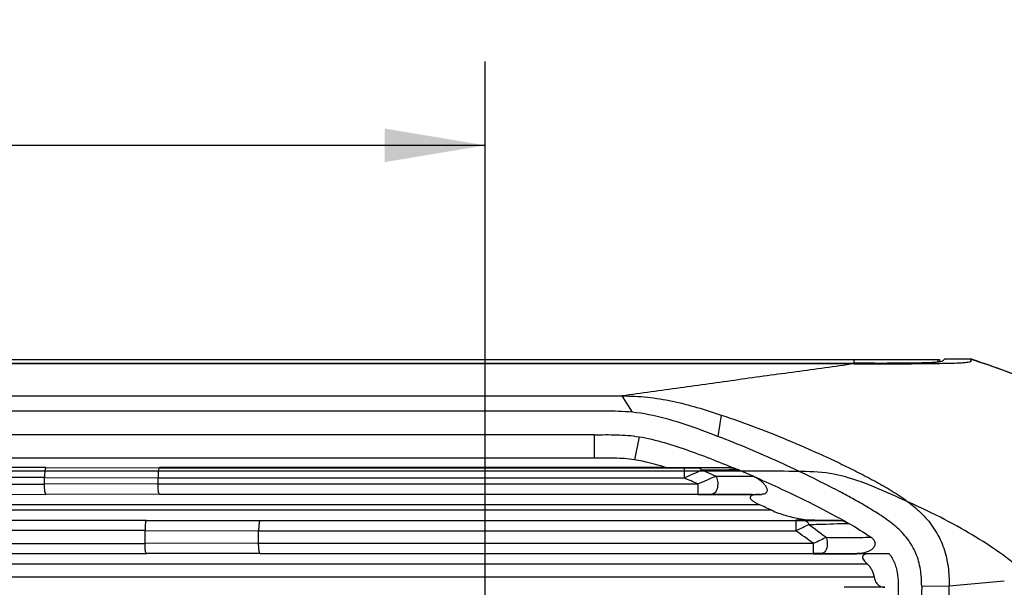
# Model space of a CAD drawing. Header units: millimetres. Extents: x 53 to 279, y 85 to 259.
# Tile 8 of 14: x 173 to 202, y 104 to 121. Entities that reach past the tile are written whole.
import ezdxf
from ezdxf.enums import TextEntityAlignment as Align

# ---------------------------------------------------------------- set-up
doc = ezdxf.new("R2010")
doc.units = ezdxf.units.MM
doc.header["$LTSCALE"] = 23.1
doc.layers.get('0').update_dxf_attribs({"linetype": 'CONTINUOUS'})
for name, color, linetype in [('00_COMPONENTS', 7, 'CONTINUOUS'), ('20_ALL_FEATURES', 7, 'CONTINUOUS'), ('51__DRAFT_DIMS', 7, 'CONTINUOUS')]:
    doc.layers.add(name, color=color, linetype=linetype)
doc.styles.get("Standard").update_dxf_attribs({"font": 'simfang.ttf'})
doc.dimstyles.new('DIMSTYLE_3', dxfattribs={"dimtxt": 3, "dimasz": 3, "dimexe": 2.5, "dimexo": 0.5, "dimgap": 0.75, "dimtad": 1, "dimdsep": 46, "dimtxsty": 'STANDARD', "dimblk": '_FILLED', "dimblk1": '_FILLED', "dimblk2": '_FILLED', "dimcen": 0.09, "dimclrt": 3, "dimazin": 2, "dimtp": 0.3, "dimtm": 0.3, "dimtfac": 1, "dimtofl": 0, "dimtmove": 0, "dimatfit": 3, "dimldrblk": '_FILLED', "dimfxl": 1, "dimtolj": 1, "dimarcsym": 0})

# ---------------------------------------------------------------- blocks, each defined once
blk = doc.blocks.new('_FILLED')
at = {"color": 0, "linetype": 'ByBlock'}
blk.add_solid([(0, 0), (-1, 0.1667), (-1, -0.1667)], dxfattribs=at)
blk = doc.blocks.new('*D8')
at = {"layer": '51__DRAFT_DIMS', "color": 4}
for p, q in [((141.485, 98.377), (141.485, 119.757)), ((186.485, 98.377), (186.485, 119.757)), ((141.485, 117.257), (163.985, 117.257)), ((186.485, 117.257), (163.985, 117.257))]:
    blk.add_line(p, q, dxfattribs=at)
at = {"layer": '51__DRAFT_DIMS', "color": 4, "xscale": 3, "yscale": 3, "zscale": 3, "rotation": 180}
blk.add_blockref('_FILLED', (141.485, 117.257), dxfattribs=at)
at = {"layer": '51__DRAFT_DIMS', "color": 4, "xscale": 3, "yscale": 3, "zscale": 3}
blk.add_blockref('_FILLED', (186.485, 117.257), dxfattribs=at)
at = {"layer": '51__DRAFT_DIMS', "color": 3}
blk.add_text('45', height=3, dxfattribs=at).set_placement((163.985, 118.007), align=Align.CENTER)

msp = doc.modelspace()

# ---------------------------------------------------------------- linework, layer by layer
at = {"layer": '00_COMPONENTS', "color": 7}
for p, q in [((127.933, 110.862), (200.038, 110.862)), ((200.038, 110.862), (200.038, 110.8)), ((200.135, 110.83), (200.191, 110.88)), ((201.009, 110.88), (200.191, 110.88)), ((200.985, 110.88), (200.985, 110.867)), ((130.477, 110.761), (197.493, 110.761)), ((197.491, 110.739), (130.479, 110.739))]:
    msp.add_line(p, q, dxfattribs=at)
at = {"layer": '00_COMPONENTS', "color": 4}
for p, q in [((197.493, 110.761), (197.493, 110.862)), ((199.985, 110.862), (199.985, 110.794))]:
    msp.add_line(p, q, dxfattribs=at)
at = {"layer": '00_COMPONENTS'}
for p, q in [((137.406, 109.779), (190.566, 109.779)), ((190.876, 109.292), (190.565, 109.779)), ((193.524, 109.21), (193.426, 108.571)), ((189.738, 108.623), (138.24, 108.623)), ((189.738, 108.623), (189.738, 107.923)), ((191.074, 108.561), (190.936, 107.874)), ((189.737, 107.923), (138.241, 107.923)), ((173.375, 107.641), (154.6, 107.64)), ((173.375, 107.641), (176.763, 107.632)), ((191.866, 107.645), (176.763, 107.644)), ((176.763, 107.632), (192.419, 107.633)), ((191.866, 107.645), (192.265, 107.644)), ((192.265, 107.644), (192.469, 107.643)), ((192.419, 107.633), (192.419, 107.333)), ((192.469, 107.643), (193.769, 107.639)), ((192.844, 107.634), (193.769, 107.639)), ((192.949, 107.57), (193.36, 107.386)), ((173.332, 107.341), (154.643, 107.34)), ((173.332, 107.143), (173.332, 107.341)), ((173.332, 107.341), (176.72, 107.332)), ((176.72, 107.332), (192.419, 107.333)), ((176.72, 107.152), (176.72, 107.332)), ((154.643, 107.144), (173.332, 107.143)), ((176.72, 107.152), (173.332, 107.143)), ((176.72, 107.152), (192.83, 107.152)), ((192.83, 107.152), (192.83, 106.852)), ((154.6, 106.844), (173.375, 106.843)), ((176.763, 106.852), (173.375, 106.843)), ((176.763, 106.852), (192.83, 106.852)), ((192.83, 106.842), (194.692, 106.842)), ((193.255, 106.851), (194.456, 106.844)), ((194.456, 106.844), (194.73, 106.842)), ((194.692, 106.842), (194.73, 106.842)), ((195.031, 106.368), (132.945, 106.368)), ((133.326, 106.543), (194.653, 106.542)), ((196.314, 106.068), (195.747, 106.068)), ((197.046, 106.065), (196.314, 106.068)), ((176.375, 106.067), (151.6, 106.067)), ((176.375, 106.067), (179.764, 106.058)), ((179.764, 106.058), (195.747, 106.058)), ((195.747, 106.058), (195.747, 105.758)), ((196.008, 106.059), (197.046, 106.065)), ((176.332, 105.767), (151.643, 105.767)), ((176.332, 105.767), (179.721, 105.758)), ((176.332, 105.373), (176.332, 105.767)), ((179.721, 105.758), (195.747, 105.758)), ((179.721, 105.382), (179.721, 105.758)), ((151.643, 105.373), (176.332, 105.373)), ((179.721, 105.382), (176.332, 105.373)), ((179.721, 105.382), (196.273, 105.382)), ((196.273, 105.382), (196.273, 105.082)), ((151.6, 105.073), (176.375, 105.073)), ((179.764, 105.082), (176.375, 105.073)), ((179.764, 105.082), (196.273, 105.082)), ((196.273, 105.072), (197.574, 105.072)), ((196.53, 105.081), (197.574, 105.076)), ((197.574, 105.076), (198.536, 105.076)), ((130.101, 104.772), (197.877, 104.772)), ((198.091, 104.369), (129.887, 104.369)), ((198.405, 104.069), (197.195, 104.069)), ((199.507, 104.106), (200.327, 104.114)), ((200.327, 104.114), (201.973, 104.259))]:
    msp.add_line(p, q, dxfattribs=at)
for centre, radius, start, end in [((180.797, 75.884), 34.344, 66.5039, 67.3615), ((112.612, -74.33), 198.42, 66.15367, 66.28338), ((179.413, 73.058), 36.789, 64.8786, 65.5261), ((195.755, 158.728), 52.67, 269.992, 270.2751), ((276.091, 213.573), 134.074, 233.39375, 233.66982), ((117.359, -4.394), 135.197, 54.28888, 54.56293), ((196.28, 51.853), 53.228, 89.7315, 90.0072)]:
    msp.add_arc(centre, radius, start, end, dxfattribs=at)
at = {"layer": '00_COMPONENTS', "color": 7}
for points, knots in [([(197.491, 110.739), (197.797, 110.738), (198.406, 110.739), (199.29, 110.741), (200.052, 110.749), (200.561, 110.762), (200.821, 110.78), (200.912, 110.791), (200.957, 110.803), (200.98, 110.815), (200.982, 110.831), (200.976, 110.847), (200.979, 110.86), (200.983, 110.867)], [0, 0, 0, 0, 0.258946, 0.515177, 0.748067, 0.903929, 0.945833, 0.969158, 0.980625, 0.986164, 0.989594, 0.993079, 1, 1, 1, 1]), ([(198.109, 110.761), (198.436, 110.762), (198.904, 110.763), (199.475, 110.771), (199.72, 110.779), (199.823, 110.783)], [0, 0, 0, 0, 0.571526, 0.819948, 1, 1, 1, 1]), ([(199.823, 110.783), (199.873, 110.786), (199.953, 110.79), (200.048, 110.8), (200.099, 110.81), (200.121, 110.819), (200.128, 110.824)], [0, 0, 0, 0, 0.490485, 0.774279, 0.922655, 1, 1, 1, 1]), ([(208.954, 107.031), (208.632, 107.213), (208.018, 107.626), (207.061, 108.186), (206.086, 108.714), (205.096, 109.213), (204.091, 109.681), (203.071, 110.118), (202.037, 110.518), (201.337, 110.754), (200.985, 110.866)], [0, 0, 0, 0, 0.124992, 0.249989, 0.37499, 0.499993, 0.624995, 0.749998, 0.875, 1, 1, 1, 1]), ([(201.009, 110.88), (201.685, 110.647), (203.029, 110.152), (204.671, 109.44), (205.793, 108.884), (206.427, 108.552), (206.898, 108.295), (207.365, 108.031), (207.831, 107.766), (208.293, 107.492), (208.592, 107.295), (208.744, 107.201)], [0, 0, 0, 0, 0.249988, 0.499963, 0.624966, 0.687469, 0.749968, 0.812469, 0.874974, 0.937477, 1, 1, 1, 1])]:
    msp.add_open_spline(points, degree=3, knots=knots, dxfattribs=at)
for points in [[(200.128, 110.824), (200.13, 110.826), (200.133, 110.828), (200.135, 110.83)], [(198.109, 110.761), (197.904, 110.761), (197.699, 110.761), (197.493, 110.761)]]:
    msp.add_open_spline(points, degree=3, dxfattribs=at)
at = {"layer": '00_COMPONENTS', "color": 4}
msp.add_open_spline([(197.491, 110.739), (196.915, 110.653), (196.049, 110.537), (194.894, 110.38), (193.74, 110.22), (192.297, 110.018), (191.143, 109.859), (190.566, 109.78)], degree=3, knots=[0, 0, 0, 0, 0.249852, 0.375109, 0.500135, 0.749886, 1, 1, 1, 1], dxfattribs=at)
at = {"layer": '00_COMPONENTS'}
for points, knots in [([(190.566, 109.78), (190.818, 109.779), (191.323, 109.755), (192.071, 109.634), (192.804, 109.444), (193.285, 109.289), (193.524, 109.21)], [0, 0, 0, 0, 0.250033, 0.500009, 0.750043, 1, 1, 1, 1]), ([(190.876, 109.292), (190.601, 109.32), (190.047, 109.325), (189.219, 109.323), (188.389, 109.323), (187.56, 109.323), (186.731, 109.324), (185.625, 109.324), (184.244, 109.323), (182.585, 109.323), (180.927, 109.323), (179.269, 109.323), (177.057, 109.323), (174.294, 109.323), (170.977, 109.323), (167.66, 109.323), (164.343, 109.323), (161.027, 109.323), (156.605, 109.323), (151.077, 109.323), (144.443, 109.323), (140.021, 109.323), (137.81, 109.323)], [0, 0, 0, 0, 0.01562, 0.031244, 0.046867, 0.062492, 0.078118, 0.093744, 0.124995, 0.156245, 0.187495, 0.218745, 0.249994, 0.312494, 0.374994, 0.437495, 0.499997, 0.562498, 0.624998, 0.749999, 0.875, 1, 1, 1, 1]), ([(193.426, 108.571), (193.219, 108.65), (192.394, 108.963), (191.535, 109.225), (190.876, 109.292)], [0, 0, 0, 0, 0.250488, 1, 1, 1, 1]), ([(193.524, 109.21), (193.882, 109.09), (194.595, 108.838), (195.645, 108.413), (196.509, 108.031), (197.193, 107.709), (197.7, 107.457), (198.201, 107.191), (198.692, 106.909), (199.161, 106.587), (199.517, 106.272), (199.765, 105.985), (199.981, 105.672), (200.144, 105.326), (200.249, 104.961), (200.315, 104.588), (200.328, 104.303), (200.327, 104.114)], [0, 0, 0, 0, 0.124862, 0.249719, 0.374583, 0.437012, 0.499441, 0.561882, 0.624328, 0.686848, 0.749522, 0.780804, 0.812118, 0.874827, 0.906174, 0.93746, 1, 1, 1, 1]), ([(189.739, 108.623), (189.962, 108.622), (190.408, 108.631), (190.854, 108.597), (191.074, 108.561)], [0, 0, 0, 0, 0.500115, 1, 1, 1, 1]), ([(191.074, 108.561), (191.329, 108.52), (191.834, 108.397), (192.57, 108.149), (193.297, 107.876), (193.777, 107.681), (194.017, 107.583)], [0, 0, 0, 0, 0.249718, 0.499854, 0.749888, 1, 1, 1, 1]), ([(199.507, 104.106), (199.505, 104.272), (199.491, 104.522), (199.421, 104.848), (199.339, 105.083), (199.228, 105.307), (199.043, 105.583), (198.753, 105.885), (198.349, 106.179), (197.926, 106.442), (197.494, 106.691), (196.909, 107.005), (196.168, 107.38), (195.266, 107.806), (194.353, 108.206), (193.736, 108.453), (193.426, 108.571)], [0, 0, 0, 0, 0.062478, 0.093687, 0.124945, 0.156202, 0.187416, 0.249845, 0.312305, 0.374847, 0.437351, 0.499863, 0.624897, 0.749942, 0.874977, 1, 1, 1, 1]), ([(190.936, 107.874), (190.738, 107.905), (190.337, 107.93), (189.937, 107.922), (189.737, 107.923)], [0, 0, 0, 0, 0.499833, 1, 1, 1, 1]), ([(173.375, 107.641), (173.371, 107.641), (173.364, 107.632), (173.353, 107.603), (173.342, 107.542), (173.334, 107.45), (173.332, 107.379), (173.332, 107.341)], [0, 0, 0, 0, 0.033678, 0.095384, 0.310831, 0.62742, 1, 1, 1, 1]), ([(176.763, 107.632), (176.76, 107.632), (176.752, 107.624), (176.741, 107.595), (176.73, 107.534), (176.722, 107.441), (176.72, 107.371), (176.72, 107.332)], [0, 0, 0, 0, 0.033678, 0.095381, 0.310832, 0.627413, 1, 1, 1, 1]), ([(192.419, 107.633), (192.456, 107.633), (192.597, 107.633), (192.739, 107.633), (192.844, 107.634)], [0, 0, 0, 0, 0.259599, 1, 1, 1, 1]), ([(192.419, 107.333), (192.515, 107.377), (192.693, 107.454), (192.869, 107.534), (192.949, 107.57)], [0, 0, 0, 0, 0.54845, 1, 1, 1, 1]), ([(192.844, 107.634), (192.864, 107.633), (192.906, 107.619), (192.935, 107.588), (192.949, 107.57)], [0, 0, 0, 0, 0.458819, 1, 1, 1, 1]), ([(193.769, 107.639), (193.79, 107.639), (193.875, 107.632), (193.958, 107.606), (194.018, 107.582)], [0, 0, 0, 0, 0.244028, 1, 1, 1, 1]), ([(192.83, 107.152), (192.926, 107.195), (193.103, 107.272), (193.279, 107.351), (193.36, 107.386)], [0, 0, 0, 0, 0.547012, 1, 1, 1, 1]), ([(193.36, 107.386), (193.39, 107.342), (193.417, 107.258), (193.424, 107.144), (193.415, 107.055), (193.392, 106.974), (193.357, 106.908), (193.311, 106.863), (193.273, 106.851), (193.255, 106.851)], [0, 0, 0, 0, 0.260757, 0.408954, 0.556498, 0.694128, 0.81445, 0.914838, 1, 1, 1, 1]), ([(193.36, 107.386), (193.454, 107.385), (193.829, 107.383), (194.204, 107.383), (194.486, 107.382)], [0, 0, 0, 0, 0.25048, 1, 1, 1, 1]), ([(194.487, 107.382), (194.523, 107.366), (194.593, 107.331), (194.689, 107.265), (194.774, 107.19), (194.842, 107.107), (194.889, 107.019), (194.897, 106.938), (194.867, 106.885), (194.829, 106.859), (194.782, 106.845), (194.748, 106.842), (194.73, 106.842)], [0, 0, 0, 0, 0.141623, 0.281665, 0.418224, 0.54864, 0.66872, 0.773848, 0.824116, 0.877472, 0.936335, 1, 1, 1, 1]), ([(194.49, 107.382), (194.732, 107.274), (195.694, 106.839), (196.642, 106.37), (197.329, 105.977)], [0, 0, 0, 0, 0.250873, 1, 1, 1, 1]), ([(173.375, 106.843), (173.371, 106.843), (173.364, 106.852), (173.353, 106.881), (173.342, 106.942), (173.334, 107.034), (173.332, 107.105), (173.332, 107.143)], [0, 0, 0, 0, 0.03368, 0.095382, 0.310817, 0.627399, 1, 1, 1, 1]), ([(176.763, 106.852), (176.76, 106.852), (176.752, 106.86), (176.741, 106.89), (176.73, 106.951), (176.722, 107.043), (176.72, 107.114), (176.72, 107.152)], [0, 0, 0, 0, 0.033678, 0.095384, 0.310831, 0.62742, 1, 1, 1, 1]), ([(192.83, 106.852), (192.866, 106.852), (193.008, 106.851), (193.15, 106.851), (193.255, 106.851)], [0, 0, 0, 0, 0.259235, 1, 1, 1, 1]), ([(194.692, 106.842), (194.663, 106.842), (194.605, 106.84), (194.534, 106.833), (194.48, 106.822), (194.443, 106.809), (194.41, 106.793), (194.386, 106.763), (194.39, 106.723), (194.415, 106.69), (194.448, 106.66), (194.498, 106.623), (194.567, 106.583), (194.624, 106.555), (194.653, 106.542)], [0, 0, 0, 0, 0.128071, 0.252483, 0.312442, 0.369954, 0.42404, 0.473345, 0.52457, 0.585932, 0.652207, 0.720653, 0.859878, 1, 1, 1, 1]), ([(195.031, 106.368), (195.161, 106.307), (195.43, 106.213), (195.707, 106.146), (195.845, 106.119)], [0, 0, 0, 0, 0.504481, 1, 1, 1, 1]), ([(195.845, 106.119), (195.923, 106.105), (196.079, 106.08), (196.236, 106.068), (196.314, 106.068)], [0, 0, 0, 0, 0.506949, 1, 1, 1, 1]), ([(176.375, 106.067), (176.371, 106.066), (176.364, 106.058), (176.353, 106.029), (176.342, 105.968), (176.334, 105.876), (176.332, 105.805), (176.332, 105.767)], [0, 0, 0, 0, 0.033678, 0.095384, 0.310831, 0.62742, 1, 1, 1, 1]), ([(179.764, 106.058), (179.76, 106.058), (179.753, 106.049), (179.742, 106.02), (179.731, 105.959), (179.723, 105.867), (179.721, 105.796), (179.721, 105.758)], [0, 0, 0, 0, 0.033678, 0.095381, 0.310832, 0.627413, 1, 1, 1, 1]), ([(195.747, 105.758), (195.818, 105.791), (195.949, 105.853), (196.079, 105.915), (196.139, 105.943)], [0, 0, 0, 0, 0.540041, 1, 1, 1, 1]), ([(196.008, 106.059), (196.034, 106.058), (196.094, 106.028), (196.126, 105.975), (196.14, 105.943)], [0, 0, 0, 0, 0.435457, 1, 1, 1, 1]), ([(196.14, 105.943), (196.239, 105.945), (196.636, 105.954), (197.032, 105.972), (197.329, 105.977)], [0, 0, 0, 0, 0.251066, 1, 1, 1, 1]), ([(197.046, 106.065), (197.095, 106.064), (197.194, 106.044), (197.285, 106.002), (197.329, 105.977)], [0, 0, 0, 0, 0.488093, 1, 1, 1, 1]), ([(196.273, 105.382), (196.342, 105.414), (196.471, 105.474), (196.599, 105.535), (196.659, 105.562)], [0, 0, 0, 0, 0.537841, 1, 1, 1, 1]), ([(196.66, 105.561), (196.679, 105.512), (196.693, 105.432), (196.69, 105.327), (196.676, 105.249), (196.652, 105.182), (196.618, 105.128), (196.577, 105.091), (196.545, 105.081), (196.53, 105.081)], [0, 0, 0, 0, 0.282143, 0.431644, 0.575864, 0.707701, 0.821958, 0.9177, 1, 1, 1, 1]), ([(196.661, 105.561), (196.885, 105.557), (197.33, 105.554), (197.775, 105.558), (197.995, 105.564)], [0, 0, 0, 0, 0.504317, 1, 1, 1, 1]), ([(197.995, 105.564), (198.026, 105.543), (198.069, 105.504), (198.106, 105.437), (198.117, 105.38), (198.11, 105.323), (198.077, 105.253), (198.008, 105.186), (197.907, 105.133), (197.763, 105.087), (197.649, 105.076), (197.574, 105.076)], [0, 0, 0, 0, 0.124766, 0.18754, 0.250242, 0.313179, 0.375822, 0.500769, 0.625663, 0.750592, 1, 1, 1, 1]), ([(176.375, 105.073), (176.371, 105.073), (176.364, 105.082), (176.353, 105.111), (176.342, 105.172), (176.334, 105.264), (176.332, 105.335), (176.332, 105.373)], [0, 0, 0, 0, 0.03368, 0.095382, 0.310817, 0.627399, 1, 1, 1, 1]), ([(179.764, 105.082), (179.76, 105.082), (179.753, 105.09), (179.742, 105.119), (179.731, 105.181), (179.723, 105.273), (179.721, 105.344), (179.721, 105.382)], [0, 0, 0, 0, 0.033678, 0.095384, 0.310831, 0.62742, 1, 1, 1, 1]), ([(197.95, 105.072), (197.929, 105.072), (197.889, 105.07), (197.831, 105.06), (197.779, 105.04), (197.739, 104.999), (197.742, 104.936), (197.777, 104.879), (197.823, 104.824), (197.859, 104.789), (197.877, 104.772)], [0, 0, 0, 0, 0.123781, 0.241974, 0.352076, 0.454216, 0.566409, 0.702599, 0.849716, 1, 1, 1, 1]), ([(198.536, 105.076), (198.605, 104.986), (198.689, 104.837), (198.756, 104.622), (198.787, 104.455), (198.802, 104.287), (198.809, 104.118), (198.808, 103.949), (198.808, 103.837), (198.812, 103.781)], [0, 0, 0, 0, 0.24982, 0.374983, 0.500036, 0.625055, 0.750042, 0.875052, 1, 1, 1, 1]), ([(197.877, 104.772), (197.905, 104.745), (197.958, 104.689), (198.043, 104.559), (198.079, 104.445), (198.091, 104.369)], [0, 0, 0, 0, 0.250445, 0.500787, 1, 1, 1, 1]), ([(198.091, 104.369), (198.098, 104.323), (198.124, 104.238), (198.202, 104.139), (198.3, 104.082), (198.371, 104.069), (198.405, 104.069)], [0, 0, 0, 0, 0.294159, 0.55276, 0.783188, 1, 1, 1, 1]), ([(199.507, 104.106), (199.503, 103.068), (199.517, 100.992), (199.502, 97.878), (199.518, 94.763), (199.503, 92.687), (199.507, 91.649)], [0, 0, 0, 0, 0.250002, 0.499999, 0.75, 1, 1, 1, 1]), ([(200.327, 91.641), (200.327, 92.68), (200.334, 94.759), (200.323, 97.877), (200.336, 100.995), (200.323, 103.074), (200.327, 104.114)], [0, 0, 0, 0, 0.249996, 0.500001, 0.750006, 1, 1, 1, 1])]:
    msp.add_open_spline(points, degree=3, knots=knots, dxfattribs=at)
for points in [[(191.866, 107.645), (191.562, 107.743), (191.252, 107.825), (190.936, 107.874)], [(192.949, 107.57), (193.305, 107.574), (193.661, 107.579), (194.017, 107.582)], [(197.329, 105.977), (197.556, 105.847), (197.78, 105.713), (197.995, 105.564)]]:
    msp.add_open_spline(points, degree=3, dxfattribs=at)
at = {"layer": '20_ALL_FEATURES'}
msp.add_line((194.59, 107.53), (133.38, 107.53), dxfattribs=at)
msp.add_open_spline([(203.839, 99.773), (203.836, 100.091), (203.821, 100.702), (203.789, 101.577), (203.712, 102.359), (203.592, 103.061), (203.292, 103.673), (202.859, 104.24), (202.276, 104.797), (201.53, 105.322), (200.66, 105.851), (199.669, 106.368), (198.622, 106.832), (197.629, 107.268), (196.646, 107.52), (195.64, 107.527), (194.953, 107.537), (194.59, 107.53)], degree=3, knots=[0, 0, 0, 0, 0.069243, 0.132568, 0.189982, 0.240119, 0.285882, 0.336375, 0.394443, 0.460264, 0.533839, 0.615508, 0.702739, 0.782489, 0.850655, 0.921231, 1, 1, 1, 1], dxfattribs=at)

# ---------------------------------------------------------------- dimensions: what is measured, and where the dimension line sits
at = {"layer": '51__DRAFT_DIMS', "color": 4}
dim = msp.add_linear_dim(base=(186.485, 117.257), p1=(141.485, 97.877), p2=(186.485, 97.877), dimstyle='DIMSTYLE_3', dxfattribs=at)
dim.commit()
dim.dimension.update_dxf_attribs({"geometry": '*D8', "text_midpoint": (163.894, 117.257), "dimtype": 160})

doc.saveas('drawing.dxf')
